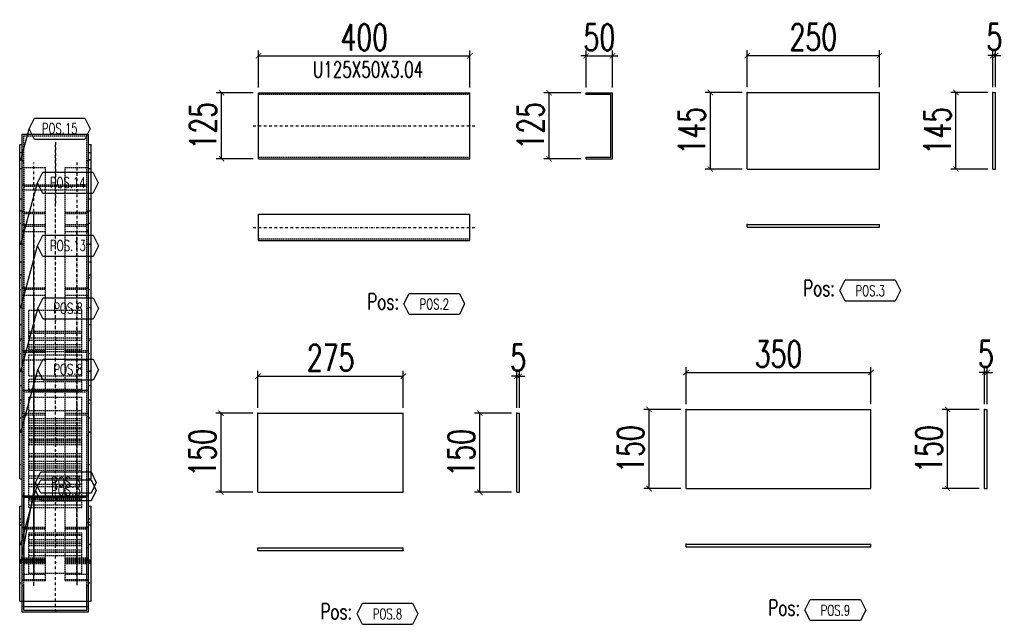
# Model space of a CAD drawing. Header units: feet. Extents: x -13577 to 173285, y -65833 to 34873.
# Tile 93 of 127: x 80687 to 82551, y -55123 to -53978. Entities that reach past the tile are written whole.
import ezdxf
from ezdxf.enums import TextEntityAlignment as Align

# ---------------------------------------------------------------- set-up
doc = ezdxf.new("R2010")
doc.units = ezdxf.units.FT
doc.header["$LTSCALE"] = 10
doc.header["$MEASUREMENT"] = 0
doc.linetypes.add('DASHDOT', pattern=[1, 0.5, -0.25, 0, -0.25])
doc.linetypes.add('HIDDEN', pattern=[0.375, 0.25, -0.125])
doc.layers.get('0').update_dxf_attribs({"linetype": 'CONTINUOUS'})
doc.layers.get('Defpoints').update_dxf_attribs({"linetype": 'CONTINUOUS'})
for name, color, linetype in [('A', 2, 'DASHDOT'), ('FORIR', 4, 'CONTINUOUS'), ('G', 3, 'CONTINUOUS'), ('POS_BOX', 6, 'CONTINUOUS'), ('POS_DES', 2, 'CONTINUOUS'), ('POS_MAT', 2, 'CONTINUOUS'), ('POS_NOT', 2, 'CONTINUOUS'), ('TR', 6, 'HIDDEN'), ('TXT1', 7, 'CONTINUOUS')]:
    doc.layers.add(name, color=color, linetype=linetype)
doc.styles.add('1', font='romans.shx', dxfattribs={"width": 0.7, "height": 50})
doc.styles.add('POS', font='ROMANS', dxfattribs={"width": 0.7})
doc.dimstyles.get("Standard").update_dxf_attribs({"dimtxt": 50, "dimasz": 1, "dimexe": 1, "dimexo": 1, "dimgap": 1, "dimtad": 1, "dimdec": 0, "dimdsep": 46, "dimtxsty": '1', "dimblk": 'ARCHTICK', "dimcen": 3, "dimclrd": 1, "dimclre": 1, "dimclrt": 3, "dimadec": 0, "dimazin": 0, "dimtfac": 1, "dimtdec": 0, "dimtix": 1, "dimtmove": 0, "dimatfit": 3, "dimfxl": 0, "dimtolj": 1, "dimarcsym": 0})

# ---------------------------------------------------------------- blocks, each defined once
blk = doc.blocks.new('P8_LAM')
blk.add_line((5.75, -3.08), (5.75, -3.08))
at = {"layer": 'POS_BOX'}
blk.add_lwpolyline([(11.5, 0), (10.5, -2), (1, -2), (0, 0), (1, 2), (10.5, 2)], close=True, dxfattribs=at)
at = {"style": 'POS', "width": 0.7}
blk.add_attdef('POS_PEZ', text='', height=2, dxfattribs=at).set_placement((5.75, -0.95), align=Align.CENTER)
at = {"style": 'POS', "width": 0.7, "flags": 1}
for tag, p in [('QTA_PEZ', (1, -3.69)), ('MAR_PEZ', (1, -3.15)), ('SUN_LIS', (1, -4.84)), ('PUN_LIS', (1, -4.3)), ('MCL_PEZ', (1, -5.41)), ('COD_PEZ', (1, -5.95)), ('DIM_PRO', (1, -6.59))]:
    blk.add_attdef(tag, p, '', height=0.35, dxfattribs=at)
at = {"layer": 'POS_DES', "style": 'POS', "width": 0.7, "flags": 1}
for tag, p in [('SPE_PRO', (3.38, -4.66)), ('LUN_PRO', (3.37, -5.17)), ('LAR_PRO', (3.4, -4.12))]:
    blk.add_attdef(tag, p, '', height=0.35, dxfattribs=at)
at = {"layer": 'POS_MAT', "style": 'POS', "width": 0.7, "flags": 1}
blk.add_attdef('MAT_PRO', text='', height=0.35, dxfattribs=at).set_placement((4.3, -3.18), align=Align.CENTER)
at = {"layer": 'POS_NOT', "style": 'POS', "width": 0.7, "flags": 1}
blk.add_attdef('NOT_PEZ', (3.41, -3.62), '', height=0.35, dxfattribs=at)
blk = doc.blocks.new('_ArchTick')
at = {"color": 0, "linetype": 'ByBlock', "const_width": 0.15}
blk.add_lwpolyline([(-0.5, -0.5), (0.5, 0.5)], dxfattribs=at)
blk = doc.blocks.new('3D_INFOPOS')
blk.add_point((0, 0))
at = {"layer": 'FORIR', "flags": 1}
for tag, p in [('POS_PEZ', (7.6, -4.3)), ('MAT_PRO', (7.6, -11.9))]:
    blk.add_attdef(tag, p, '', height=5.26, dxfattribs=at)
blk = doc.blocks.new('3D_INFOM')
blk.add_point((0, 0))
at = {"layer": 'FORIR', "flags": 1}
for tag, p in [('MARK', (7.55, -4.31)), ('NUM_DIS', (7.55, -11.68)), ('NOT_PEZ', (45.73, -11.68)), ('QTA_PEZ', (7.55, -18.55)), ('TIP_PEZ', (45.73, -18.55)), ('TRA_PEZ', (7.55, -26.33)), ('COS_PEZ', (45.73, -26.33)), ('DES_PEZ', (7.55, -33.75))]:
    blk.add_attdef(tag, p, '', height=5, dxfattribs=at)
blk = doc.blocks.new('*D1055')
at = {"layer": 'Defpoints', "color": 0}
for p in [(81539.2, -54046.2), (81139.2, -54116.2), (81539.2, -54116.2)]:
    blk.add_point(p, dxfattribs=at)
at = {"layer": 'TXT1', "color": 1, "lineweight": -2, "transparency": 16777216}
for p, q in [((81139.2, -54106.2), (81139.2, -54036.2)), ((81139.2, -54046.2), (81539.2, -54046.2)), ((81539.2, -54106.2), (81539.2, -54036.2))]:
    blk.add_line(p, q, dxfattribs=at)
at = {"layer": 'TXT1', "color": 1, "lineweight": -2, "transparency": 16777216, "xscale": 10, "yscale": 10, "zscale": 10, "rotation": 180}
blk.add_blockref('_ArchTick', (81139.2, -54046.2), dxfattribs=at)
at = {"layer": 'TXT1', "color": 1, "lineweight": -2, "transparency": 16777216, "xscale": 10, "yscale": 10, "zscale": 10}
blk.add_blockref('_ArchTick', (81539.2, -54046.2), dxfattribs=at)
at = {"layer": 'TXT1', "color": 3, "transparency": 16777216, "insert": (81339.2, -54011.2), "char_height": 50, "attachment_point": 5, "style": '1'}
blk.add_mtext('\\A1;400', dxfattribs=at)
blk = doc.blocks.new('*D1056')
at = {"layer": 'Defpoints', "color": 0}
for p in [(81069.2, -54116.2), (81139.2, -54116.2), (81139.2, -54241.2)]:
    blk.add_point(p, dxfattribs=at)
at = {"layer": 'TXT1', "color": 1, "lineweight": -2, "transparency": 16777216}
for p, q in [((81129.2, -54116.2), (81059.2, -54116.2)), ((81069.2, -54241.2), (81069.2, -54116.2)), ((81129.2, -54241.2), (81059.2, -54241.2))]:
    blk.add_line(p, q, dxfattribs=at)
at = {"layer": 'TXT1', "color": 1, "lineweight": -2, "transparency": 16777216, "xscale": 10, "yscale": 10, "zscale": 10}
for p, rotation in [((81069.2, -54116.2), 90), ((81069.2, -54241.2), 270)]:
    blk.add_blockref('_ArchTick', p, dxfattribs=dict(at, rotation=rotation))
at = {"layer": 'TXT1', "color": 3, "transparency": 16777216, "insert": (81034.2, -54178.7), "char_height": 50, "attachment_point": 5, "rotation": 90, "style": '1'}
blk.add_mtext('\\A1;125', dxfattribs=at)
blk = doc.blocks.new('*D1057')
at = {"layer": 'Defpoints', "color": 0}
for p in [(81809.2, -54046.2), (81759.2, -54116.2), (81809.2, -54116.2)]:
    blk.add_point(p, dxfattribs=at)
at = {"layer": 'TXT1', "color": 1, "lineweight": -2, "transparency": 16777216}
for p, q in [((81759.2, -54046.2), (81749.2, -54046.2)), ((81759.2, -54106.2), (81759.2, -54036.2)), ((81759.2, -54046.2), (81809.2, -54046.2)), ((81809.2, -54106.2), (81809.2, -54036.2)), ((81809.2, -54046.2), (81819.2, -54046.2))]:
    blk.add_line(p, q, dxfattribs=at)
at = {"layer": 'TXT1', "color": 1, "lineweight": -2, "transparency": 16777216, "xscale": 10, "yscale": 10, "zscale": 10}
blk.add_blockref('_ArchTick', (81759.2, -54046.2), dxfattribs=at)
at = {"layer": 'TXT1', "color": 1, "lineweight": -2, "transparency": 16777216, "xscale": 10, "yscale": 10, "zscale": 10, "rotation": 180}
blk.add_blockref('_ArchTick', (81809.2, -54046.2), dxfattribs=at)
at = {"layer": 'TXT1', "color": 3, "transparency": 16777216, "insert": (81784.2, -54011.2), "char_height": 50, "attachment_point": 5, "style": '1'}
blk.add_mtext('\\A1;50', dxfattribs=at)
blk = doc.blocks.new('*D1058')
at = {"layer": 'Defpoints', "color": 0}
for p in [(81689.2, -54116.2), (81759.2, -54116.2), (81759.2, -54241.2)]:
    blk.add_point(p, dxfattribs=at)
at = {"layer": 'TXT1', "color": 1, "lineweight": -2, "transparency": 16777216}
for p, q in [((81749.2, -54116.2), (81679.2, -54116.2)), ((81689.2, -54241.2), (81689.2, -54116.2)), ((81749.2, -54241.2), (81679.2, -54241.2))]:
    blk.add_line(p, q, dxfattribs=at)
at = {"layer": 'TXT1', "color": 1, "lineweight": -2, "transparency": 16777216, "xscale": 10, "yscale": 10, "zscale": 10}
for p, rotation in [((81689.2, -54116.2), 90), ((81689.2, -54241.2), 270)]:
    blk.add_blockref('_ArchTick', p, dxfattribs=dict(at, rotation=rotation))
at = {"layer": 'TXT1', "color": 3, "transparency": 16777216, "insert": (81654.2, -54178.7), "char_height": 50, "attachment_point": 5, "rotation": 90, "style": '1'}
blk.add_mtext('\\A1;125', dxfattribs=at)
blk = doc.blocks.new('POSITION_PRO')
at = {"layer": 'POS_BOX'}
blk.add_lwpolyline([(10.5, -2), (9.5, -4), (0, -4), (-1, -2), (0, 0), (9.5, 0)], close=True, dxfattribs=at)
at = {"insert": (-7.93, -0.05), "char_height": 3, "width": 11.9956, "attachment_point": 1, "style": 'POS'}
blk.add_mtext('Pos:', dxfattribs=at)
at = {"style": 'POS', "width": 0.7}
blk.add_attdef('POS_PEZ', text='', height=2, dxfattribs=at).set_placement((4.76, -3.05), align=Align.CENTER)
at = {"layer": 'POS_DES', "style": 'POS', "width": 0.7, "flags": 1}
for tag, p in [('SPE_PRO', (-7.8, -5.07)), ('LUN_PRO', (-7.82, -5.58)), ('LAR_PRO', (-7.79, -4.53))]:
    blk.add_attdef(tag, p, '', height=0.35, dxfattribs=at)
at = {"layer": 'POS_MAT', "style": 'POS', "width": 0.7, "flags": 1}
for tag, p in [('MAT_PRO', (-6.89, -4.03)), ('PUN_NET2', (-6.94, -7.74)), ('NOM_PRO', (-6.94, -6.11)), ('PUN_NET', (-6.94, -7.16)), ('PUN_LIS', (-6.94, -6.63)), ('MAR_CMP', (-6.89, -8.22)), ('NOT_PEZ', (-6.89, -9.21)), ('QTA_PEZ', (-6.89, -8.75))]:
    blk.add_attdef(tag, text='', height=0.35, dxfattribs=at).set_placement(p, align=Align.CENTER)
blk = doc.blocks.new('*D1059')
at = {"layer": 'Defpoints', "color": 0}
for p in [(82314.3, -54045.7), (82064.3, -54115.7), (82314.3, -54115.7)]:
    blk.add_point(p, dxfattribs=at)
at = {"layer": 'TXT1', "color": 1, "lineweight": -2, "transparency": 16777216}
for p, q in [((82064.3, -54105.7), (82064.3, -54035.7)), ((82064.3, -54045.7), (82314.3, -54045.7)), ((82314.3, -54105.7), (82314.3, -54035.7))]:
    blk.add_line(p, q, dxfattribs=at)
at = {"layer": 'TXT1', "color": 1, "lineweight": -2, "transparency": 16777216, "xscale": 10, "yscale": 10, "zscale": 10, "rotation": 180}
blk.add_blockref('_ArchTick', (82064.3, -54045.7), dxfattribs=at)
at = {"layer": 'TXT1', "color": 1, "lineweight": -2, "transparency": 16777216, "xscale": 10, "yscale": 10, "zscale": 10}
blk.add_blockref('_ArchTick', (82314.3, -54045.7), dxfattribs=at)
at = {"layer": 'TXT1', "color": 3, "transparency": 16777216, "insert": (82189.3, -54010.7), "char_height": 50, "attachment_point": 5, "style": '1'}
blk.add_mtext('\\A1;250', dxfattribs=at)
blk = doc.blocks.new('*D1060')
at = {"layer": 'Defpoints', "color": 0}
for p in [(81994.3, -54115.7), (82064.3, -54115.7), (82064.3, -54260.7)]:
    blk.add_point(p, dxfattribs=at)
at = {"layer": 'TXT1', "color": 1, "lineweight": -2, "transparency": 16777216}
for p, q in [((82054.3, -54115.7), (81984.3, -54115.7)), ((81994.3, -54260.7), (81994.3, -54115.7)), ((82054.3, -54260.7), (81984.3, -54260.7))]:
    blk.add_line(p, q, dxfattribs=at)
at = {"layer": 'TXT1', "color": 1, "lineweight": -2, "transparency": 16777216, "xscale": 10, "yscale": 10, "zscale": 10}
for p, rotation in [((81994.3, -54115.7), 90), ((81994.3, -54260.7), 270)]:
    blk.add_blockref('_ArchTick', p, dxfattribs=dict(at, rotation=rotation))
at = {"layer": 'TXT1', "color": 3, "transparency": 16777216, "insert": (81959.3, -54188.2), "char_height": 50, "attachment_point": 5, "rotation": 90, "style": '1'}
blk.add_mtext('\\A1;145', dxfattribs=at)
blk = doc.blocks.new('*D1061')
at = {"layer": 'Defpoints', "color": 0}
for p in [(82534.3, -54045.7), (82529.3, -54115.7), (82534.3, -54115.7)]:
    blk.add_point(p, dxfattribs=at)
at = {"layer": 'TXT1', "color": 1, "lineweight": -2, "transparency": 16777216}
for p, q in [((82529.3, -54045.7), (82519.3, -54045.7)), ((82529.3, -54105.7), (82529.3, -54035.7)), ((82529.3, -54045.7), (82534.3, -54045.7)), ((82534.3, -54105.7), (82534.3, -54035.7)), ((82534.3, -54045.7), (82544.3, -54045.7))]:
    blk.add_line(p, q, dxfattribs=at)
at = {"layer": 'TXT1', "color": 1, "lineweight": -2, "transparency": 16777216, "xscale": 10, "yscale": 10, "zscale": 10}
blk.add_blockref('_ArchTick', (82529.3, -54045.7), dxfattribs=at)
at = {"layer": 'TXT1', "color": 1, "lineweight": -2, "transparency": 16777216, "xscale": 10, "yscale": 10, "zscale": 10, "rotation": 180}
blk.add_blockref('_ArchTick', (82534.3, -54045.7), dxfattribs=at)
at = {"layer": 'TXT1', "color": 3, "transparency": 16777216, "insert": (82531.8, -54010.7), "char_height": 50, "attachment_point": 5, "style": '1'}
blk.add_mtext('\\A1;5', dxfattribs=at)
blk = doc.blocks.new('*D1062')
at = {"layer": 'Defpoints', "color": 0}
for p in [(82459.3, -54115.7), (82529.3, -54115.7), (82529.3, -54260.7)]:
    blk.add_point(p, dxfattribs=at)
at = {"layer": 'TXT1', "color": 1, "lineweight": -2, "transparency": 16777216}
for p, q in [((82519.3, -54115.7), (82449.3, -54115.7)), ((82459.3, -54260.7), (82459.3, -54115.7)), ((82519.3, -54260.7), (82449.3, -54260.7))]:
    blk.add_line(p, q, dxfattribs=at)
at = {"layer": 'TXT1', "color": 1, "lineweight": -2, "transparency": 16777216, "xscale": 10, "yscale": 10, "zscale": 10}
for p, rotation in [((82459.3, -54115.7), 90), ((82459.3, -54260.7), 270)]:
    blk.add_blockref('_ArchTick', p, dxfattribs=dict(at, rotation=rotation))
at = {"layer": 'TXT1', "color": 3, "transparency": 16777216, "insert": (82424.3, -54188.2), "char_height": 50, "attachment_point": 5, "rotation": 90, "style": '1'}
blk.add_mtext('\\A1;145', dxfattribs=at)
blk = doc.blocks.new('POSITION_LAM')
at = {"layer": 'POS_BOX'}
blk.add_lwpolyline([(10.5, -2), (9.5, -4), (0, -4), (-1, -2), (0, 0), (9.5, 0)], close=True, dxfattribs=at)
at = {"insert": (-7.93, -0.05), "char_height": 3, "width": 11.9956, "attachment_point": 1, "style": 'POS'}
blk.add_mtext('Pos:', dxfattribs=at)
at = {"style": 'POS', "width": 0.7}
blk.add_attdef('POS_PEZ', text='', height=2, dxfattribs=at).set_placement((4.76, -3.05), align=Align.CENTER)
at = {"layer": 'POS_DES', "style": 'POS', "width": 0.7, "flags": 1}
for tag, p in [('SPE_PRO', (-7.8, -5.07)), ('LUN_PRO', (-7.82, -5.58)), ('LAR_PRO', (-7.79, -4.53))]:
    blk.add_attdef(tag, p, '', height=0.35, dxfattribs=at)
at = {"layer": 'POS_MAT', "style": 'POS', "width": 0.7, "flags": 1}
for tag, p in [('MAT_PRO', (-6.89, -4.03)), ('PUN_NET2', (-6.94, -7.74)), ('NOM_PRO', (-6.94, -6.11)), ('PUN_NET', (-6.94, -7.16)), ('PUN_LIS', (-6.94, -6.63)), ('MAR_CMP', (-6.89, -8.22)), ('NOT_PEZ', (-6.89, -9.21)), ('QTA_PEZ', (-6.89, -8.75))]:
    blk.add_attdef(tag, text='', height=0.35, dxfattribs=at).set_placement(p, align=Align.CENTER)
blk = doc.blocks.new('*D1079')
at = {"layer": 'Defpoints', "color": 0}
for p in [(81413.1, -54653), (81138.1, -54723), (81413.1, -54723)]:
    blk.add_point(p, dxfattribs=at)
at = {"layer": 'TXT1', "color": 1, "lineweight": -2, "transparency": 16777216}
for p, q in [((81138.1, -54713), (81138.1, -54643)), ((81413.1, -54713), (81413.1, -54643)), ((81138.1, -54653), (81413.1, -54653))]:
    blk.add_line(p, q, dxfattribs=at)
at = {"layer": 'TXT1', "color": 1, "lineweight": -2, "transparency": 16777216, "xscale": 10, "yscale": 10, "zscale": 10, "rotation": 180}
blk.add_blockref('_ArchTick', (81138.1, -54653), dxfattribs=at)
at = {"layer": 'TXT1', "color": 1, "lineweight": -2, "transparency": 16777216, "xscale": 10, "yscale": 10, "zscale": 10}
blk.add_blockref('_ArchTick', (81413.1, -54653), dxfattribs=at)
at = {"layer": 'TXT1', "color": 3, "transparency": 16777216, "insert": (81275.6, -54618), "char_height": 50, "attachment_point": 5, "style": '1'}
blk.add_mtext('\\A1;275', dxfattribs=at)
blk = doc.blocks.new('*D1080')
at = {"layer": 'Defpoints', "color": 0}
for p in [(81068.1, -54723), (81138.1, -54723), (81138.1, -54873)]:
    blk.add_point(p, dxfattribs=at)
at = {"layer": 'TXT1', "color": 1, "lineweight": -2, "transparency": 16777216}
for p, q in [((81128.1, -54723), (81058.1, -54723)), ((81068.1, -54873), (81068.1, -54723)), ((81128.1, -54873), (81058.1, -54873))]:
    blk.add_line(p, q, dxfattribs=at)
at = {"layer": 'TXT1', "color": 1, "lineweight": -2, "transparency": 16777216, "xscale": 10, "yscale": 10, "zscale": 10}
for p, rotation in [((81068.1, -54723), 90), ((81068.1, -54873), 270)]:
    blk.add_blockref('_ArchTick', p, dxfattribs=dict(at, rotation=rotation))
at = {"layer": 'TXT1', "color": 3, "transparency": 16777216, "insert": (81033.1, -54798), "char_height": 50, "attachment_point": 5, "rotation": 90, "style": '1'}
blk.add_mtext('\\A1;150', dxfattribs=at)
blk = doc.blocks.new('*D1081')
at = {"layer": 'Defpoints', "color": 0}
for p in [(81633.1, -54653), (81628.1, -54723), (81633.1, -54723)]:
    blk.add_point(p, dxfattribs=at)
at = {"layer": 'TXT1', "color": 1, "lineweight": -2, "transparency": 16777216}
for p, q in [((81628.1, -54713), (81628.1, -54643)), ((81633.1, -54713), (81633.1, -54643)), ((81628.1, -54653), (81618.1, -54653)), ((81628.1, -54653), (81633.1, -54653)), ((81633.1, -54653), (81643.1, -54653))]:
    blk.add_line(p, q, dxfattribs=at)
at = {"layer": 'TXT1', "color": 1, "lineweight": -2, "transparency": 16777216, "xscale": 10, "yscale": 10, "zscale": 10}
blk.add_blockref('_ArchTick', (81628.1, -54653), dxfattribs=at)
at = {"layer": 'TXT1', "color": 1, "lineweight": -2, "transparency": 16777216, "xscale": 10, "yscale": 10, "zscale": 10, "rotation": 180}
blk.add_blockref('_ArchTick', (81633.1, -54653), dxfattribs=at)
at = {"layer": 'TXT1', "color": 3, "transparency": 16777216, "insert": (81630.6, -54618), "char_height": 50, "attachment_point": 5, "style": '1'}
blk.add_mtext('\\A1;5', dxfattribs=at)
blk = doc.blocks.new('*D1082')
at = {"layer": 'Defpoints', "color": 0}
for p in [(81558.1, -54723), (81628.1, -54723), (81628.1, -54873)]:
    blk.add_point(p, dxfattribs=at)
at = {"layer": 'TXT1', "color": 1, "lineweight": -2, "transparency": 16777216}
for p, q in [((81618.1, -54723), (81548.1, -54723)), ((81558.1, -54873), (81558.1, -54723)), ((81618.1, -54873), (81548.1, -54873))]:
    blk.add_line(p, q, dxfattribs=at)
at = {"layer": 'TXT1', "color": 1, "lineweight": -2, "transparency": 16777216, "xscale": 10, "yscale": 10, "zscale": 10}
for p, rotation in [((81558.1, -54723), 90), ((81558.1, -54873), 270)]:
    blk.add_blockref('_ArchTick', p, dxfattribs=dict(at, rotation=rotation))
at = {"layer": 'TXT1', "color": 3, "transparency": 16777216, "insert": (81523.1, -54798), "char_height": 50, "attachment_point": 5, "rotation": 90, "style": '1'}
blk.add_mtext('\\A1;150', dxfattribs=at)
blk = doc.blocks.new('*D1083')
at = {"layer": 'Defpoints', "color": 0}
for p in [(82298.4, -54646), (81948.4, -54716), (82298.4, -54716)]:
    blk.add_point(p, dxfattribs=at)
at = {"layer": 'TXT1', "color": 1, "lineweight": -2, "transparency": 16777216}
for p, q in [((81948.4, -54706), (81948.4, -54636)), ((82298.4, -54706), (82298.4, -54636)), ((81948.4, -54646), (82298.4, -54646))]:
    blk.add_line(p, q, dxfattribs=at)
at = {"layer": 'TXT1', "color": 1, "lineweight": -2, "transparency": 16777216, "xscale": 10, "yscale": 10, "zscale": 10, "rotation": 180}
blk.add_blockref('_ArchTick', (81948.4, -54646), dxfattribs=at)
at = {"layer": 'TXT1', "color": 1, "lineweight": -2, "transparency": 16777216, "xscale": 10, "yscale": 10, "zscale": 10}
blk.add_blockref('_ArchTick', (82298.4, -54646), dxfattribs=at)
at = {"layer": 'TXT1', "color": 3, "transparency": 16777216, "insert": (82123.4, -54611), "char_height": 50, "attachment_point": 5, "style": '1'}
blk.add_mtext('\\A1;350', dxfattribs=at)
blk = doc.blocks.new('*D1084')
at = {"layer": 'Defpoints', "color": 0}
for p in [(81878.4, -54716), (81948.4, -54716), (81948.4, -54866)]:
    blk.add_point(p, dxfattribs=at)
at = {"layer": 'TXT1', "color": 1, "lineweight": -2, "transparency": 16777216}
for p, q in [((81938.4, -54716), (81868.4, -54716)), ((81878.4, -54866), (81878.4, -54716)), ((81938.4, -54866), (81868.4, -54866))]:
    blk.add_line(p, q, dxfattribs=at)
at = {"layer": 'TXT1', "color": 1, "lineweight": -2, "transparency": 16777216, "xscale": 10, "yscale": 10, "zscale": 10}
for p, rotation in [((81878.4, -54716), 90), ((81878.4, -54866), 270)]:
    blk.add_blockref('_ArchTick', p, dxfattribs=dict(at, rotation=rotation))
at = {"layer": 'TXT1', "color": 3, "transparency": 16777216, "insert": (81843.4, -54791), "char_height": 50, "attachment_point": 5, "rotation": 90, "style": '1'}
blk.add_mtext('\\A1;150', dxfattribs=at)
blk = doc.blocks.new('*D1085')
at = {"layer": 'Defpoints', "color": 0}
for p in [(82518.4, -54646), (82513.4, -54716), (82518.4, -54716)]:
    blk.add_point(p, dxfattribs=at)
at = {"layer": 'TXT1', "color": 1, "lineweight": -2, "transparency": 16777216}
for p, q in [((82513.4, -54706), (82513.4, -54636)), ((82518.4, -54706), (82518.4, -54636)), ((82513.4, -54646), (82503.4, -54646)), ((82513.4, -54646), (82518.4, -54646)), ((82518.4, -54646), (82528.4, -54646))]:
    blk.add_line(p, q, dxfattribs=at)
at = {"layer": 'TXT1', "color": 1, "lineweight": -2, "transparency": 16777216, "xscale": 10, "yscale": 10, "zscale": 10}
blk.add_blockref('_ArchTick', (82513.4, -54646), dxfattribs=at)
at = {"layer": 'TXT1', "color": 1, "lineweight": -2, "transparency": 16777216, "xscale": 10, "yscale": 10, "zscale": 10, "rotation": 180}
blk.add_blockref('_ArchTick', (82518.4, -54646), dxfattribs=at)
at = {"layer": 'TXT1', "color": 3, "transparency": 16777216, "insert": (82515.9, -54611), "char_height": 50, "attachment_point": 5, "style": '1'}
blk.add_mtext('\\A1;5', dxfattribs=at)
blk = doc.blocks.new('*D1086')
at = {"layer": 'Defpoints', "color": 0}
for p in [(82443.4, -54716), (82513.4, -54716), (82513.4, -54866)]:
    blk.add_point(p, dxfattribs=at)
at = {"layer": 'TXT1', "color": 1, "lineweight": -2, "transparency": 16777216}
for p, q in [((82503.4, -54716), (82433.4, -54716)), ((82443.4, -54866), (82443.4, -54716)), ((82503.4, -54866), (82433.4, -54866))]:
    blk.add_line(p, q, dxfattribs=at)
at = {"layer": 'TXT1', "color": 1, "lineweight": -2, "transparency": 16777216, "xscale": 10, "yscale": 10, "zscale": 10}
for p, rotation in [((82443.4, -54716), 90), ((82443.4, -54866), 270)]:
    blk.add_blockref('_ArchTick', p, dxfattribs=dict(at, rotation=rotation))
at = {"layer": 'TXT1', "color": 3, "transparency": 16777216, "insert": (82408.4, -54791), "char_height": 50, "attachment_point": 5, "rotation": 90, "style": '1'}
blk.add_mtext('\\A1;150', dxfattribs=at)

msp = doc.modelspace()

# ---------------------------------------------------------------- linework, layer by layer
at = {"layer": 'A'}
for p, q in [((81129.2, -54178.7), (81549.2, -54178.7)), ((80754.5, -54714.3), (80754.5, -54209.7)), ((80754.5, -54209.7), (80754.5, -54325.2)), ((80714, -55038.1), (80714, -54248.1)), ((80795, -54248.1), (80795, -55038.1)), ((80754.5, -55099.4), (80754.5, -54290.3)), ((80714, -55032.1), (80714, -54349.3)), ((80795, -54349.3), (80795, -55032.1)), ((80714, -55048.3), (80714, -54369.3)), ((80714, -54374.5), (80714, -55030.4)), ((80795, -54369.3), (80795, -55048.3)), ((80795, -55030.4), (80795, -54374.5)), ((81129.2, -54371.2), (81549.2, -54371.2)), ((80714, -55048.9), (80714, -54489.9)), ((80714, -54494.8), (80714, -55029.8)), ((80795, -54489.9), (80795, -55048.9)), ((80795, -55029.8), (80795, -54494.8)), ((80714, -55048), (80714, -54612)), ((80714, -54614.8), (80714, -55029)), ((80795, -54612), (80795, -55048)), ((80795, -55029), (80795, -54614.8)), ((80754.5, -55089.4), (80754.5, -54669.4)), ((80754.5, -55089.4), (80754.5, -54669.4)), ((80714, -54733.9), (80714, -55028.1)), ((80795, -55028.1), (80795, -54733.9)), ((80714, -55049.9), (80714, -54928.9)), ((80795, -54928.9), (80795, -55049.9)), ((80714, -54948.4), (80714, -55030.4)), ((80714, -54948.4), (80714, -55030.4)), ((80795, -55030.4), (80795, -54948.4)), ((80795, -55030.4), (80795, -54948.4))]:
    msp.add_line(p, q, dxfattribs=at)
for p in [(81139.2, -54119.2), (81759.2, -54119.2), (82064.3, -54115.7), (82529.3, -54115.7), (82064.3, -54365.7), (81139.2, -54393.1), (81948.4, -54716), (82513.4, -54716), (81138.1, -54723), (81628.1, -54723), (80704.5, -54782.7), (81948.4, -54971), (81413.1, -54983)]:
    msp.add_point(p, dxfattribs=at)
at = {"layer": 'G'}
for p, q in [((81139.2, -54116.2), (81539.2, -54116.2)), ((81139.2, -54241.2), (81139.2, -54116.2)), ((81539.2, -54241.2), (81539.2, -54116.2)), ((81759.2, -54116.2), (81809.2, -54116.2)), ((81759.2, -54119.2), (81759.2, -54116.2)), ((81759.2, -54119.2), (81806.2, -54119.2)), ((81806.2, -54238.1), (81806.2, -54119.2)), ((81809.2, -54241.2), (81809.2, -54116.2)), ((82064.3, -54115.7), (82314.3, -54115.7)), ((82064.3, -54260.7), (82064.3, -54115.7)), ((82314.3, -54260.7), (82314.3, -54115.7)), ((82529.3, -54115.7), (82534.3, -54115.7)), ((82529.3, -54260.7), (82529.3, -54115.7)), ((82534.3, -54260.7), (82534.3, -54115.7)), ((80692, -55099.4), (80692, -54194.9)), ((80692, -54194.9), (80817, -54194.9)), ((80817, -55099.4), (80817, -54194.9)), ((80687, -54847.3), (80687, -54214.5)), ((80687, -54214.5), (80692, -54214.5)), ((80817, -54214.5), (80822, -54214.5)), ((80822, -54847.3), (80822, -54214.5)), ((80687, -54229.7), (80692, -54229.7)), ((80817, -54229.7), (80822, -54229.7)), ((81139.2, -54241.2), (81539.2, -54241.2)), ((81759.2, -54238.1), (81806.2, -54238.1)), ((81759.2, -54241.2), (81759.2, -54238.1)), ((81759.2, -54241.2), (81809.2, -54241.2)), ((80687, -54259.5), (80692, -54259.5)), ((80817, -54259.5), (80822, -54259.5)), ((82064.3, -54260.7), (82314.3, -54260.7)), ((82529.3, -54260.7), (82534.3, -54260.7)), ((80687, -54316.9), (80692, -54316.9)), ((80817, -54316.9), (80822, -54316.9)), ((80687, -54339.8), (80692, -54339.8)), ((80817, -54339.8), (80822, -54339.8)), ((81139.2, -54346.2), (81539.2, -54346.2)), ((81139.2, -54396.2), (81139.2, -54346.2)), ((81539.2, -54396.2), (81539.2, -54346.2)), ((82064.3, -54365.7), (82314.3, -54365.7)), ((82064.3, -54370.7), (82064.3, -54365.7)), ((82064.3, -54370.7), (82314.3, -54370.7)), ((82314.3, -54370.7), (82314.3, -54365.7)), ((81139.2, -54396.2), (81539.2, -54396.2)), ((80687, -54436.2), (80692, -54436.2)), ((80817, -54436.2), (80822, -54436.2)), ((80687, -54461), (80692, -54461)), ((80817, -54461), (80822, -54461)), ((80687, -54554.9), (80692, -54554.9)), ((80817, -54554.9), (80822, -54554.9)), ((80687, -54582.3), (80692, -54582.3)), ((80817, -54582.3), (80822, -54582.3)), ((80687, -54670.7), (80692, -54670.7)), ((80692, -54679.4), (80817, -54679.4)), ((80817, -54670.7), (80822, -54670.7)), ((80687, -54698.1), (80692, -54698.1)), ((80817, -54698.1), (80822, -54698.1)), ((81948.4, -54716), (82298.4, -54716)), ((81948.4, -54866), (81948.4, -54716)), ((82298.4, -54866), (82298.4, -54716)), ((82513.4, -54716), (82518.4, -54716)), ((82513.4, -54866), (82513.4, -54716)), ((82518.4, -54866), (82518.4, -54716)), ((81138.1, -54723), (81413.1, -54723)), ((81138.1, -54873), (81138.1, -54723)), ((81413.1, -54873), (81413.1, -54723)), ((81628.1, -54723), (81633.1, -54723)), ((81628.1, -54873), (81628.1, -54723)), ((81633.1, -54873), (81633.1, -54723)), ((80687, -54847.3), (80692, -54847.3)), ((80817, -54847.3), (80822, -54847.3)), ((81948.4, -54866), (82298.4, -54866)), ((82513.4, -54866), (82518.4, -54866)), ((80692, -54879.4), (80817, -54879.4)), ((80695.1, -54882.4), (80814, -54882.4)), ((80695.1, -54929.4), (80695.1, -54882.4)), ((80814, -54929.4), (80814, -54882.4)), ((81138.1, -54873), (81413.1, -54873)), ((81628.1, -54873), (81633.1, -54873)), ((80687, -54899.4), (80692, -54899.4)), ((80687, -55079.4), (80687, -54899.4)), ((80817, -54899.4), (80822, -54899.4)), ((80822, -55079.4), (80822, -54899.4)), ((80687, -54934.4), (80692, -54934.4)), ((80692, -54929.4), (80695.1, -54929.4)), ((80814, -54929.4), (80817, -54929.4)), ((80817, -54934.4), (80822, -54934.4)), ((81138.1, -54978), (81413.1, -54978)), ((81138.1, -54983), (81138.1, -54978)), ((81413.1, -54983), (81413.1, -54978)), ((81948.4, -54971), (82298.4, -54971)), ((81948.4, -54976), (81948.4, -54971)), ((81948.4, -54976), (82298.4, -54976)), ((82298.4, -54976), (82298.4, -54971)), ((81138.1, -54983), (81413.1, -54983)), ((80692, -55049.4), (80695.1, -55049.4)), ((80695.1, -55096.4), (80695.1, -55049.4)), ((80814, -55049.4), (80817, -55049.4)), ((80814, -55096.4), (80814, -55049.4)), ((80687, -55079.4), (80822, -55079.4)), ((80695.1, -55089.4), (80814, -55089.4)), ((80692, -55099.4), (80817, -55099.4)), ((80695.1, -55096.4), (80814, -55096.4))]:
    msp.add_line(p, q, dxfattribs=at)
for p in [(81139.2, -54119.2), (81759.2, -54119.2), (82064.3, -54115.7), (82529.3, -54115.7), (82064.3, -54365.7), (81139.2, -54393.1), (81948.4, -54716), (82513.4, -54716), (81138.1, -54723), (81628.1, -54723), (80704.5, -54782.7), (81948.4, -54971), (81413.1, -54983)]:
    msp.add_point(p, dxfattribs=at)
at = {"layer": 'TR'}
for p, q in [((81139.2, -54119.2), (81539.2, -54119.2)), ((80817, -54194.9), (80817, -54194.9)), ((80695.1, -54882.4), (80695.1, -54197.9)), ((80695.1, -54197.9), (80814, -54197.9)), ((80814, -54882.4), (80814, -54197.9)), ((80692, -54229.7), (80692, -54229.7)), ((80822, -54229.7), (80822, -54229.7)), ((80692, -54244.6), (80695.1, -54244.6)), ((80814, -54244.6), (80817, -54244.6)), ((81139.2, -54238.1), (81539.2, -54238.1)), ((80692, -54258.1), (80736, -54258.1)), ((80692, -54259.5), (80692, -54259.5)), ((80695.2, -55039.9), (80695.2, -54258.1)), ((80736, -55039.9), (80736, -54258.1)), ((80773, -54258.1), (80817, -54258.1)), ((80773, -55039.9), (80773, -54258.1)), ((80813.8, -55039.9), (80813.8, -54258.1)), ((80822, -54259.5), (80822, -54259.5)), ((80692, -54290.4), (80817, -54290.4)), ((80692, -54300.3), (80817, -54300.3)), ((80695.1, -54293.4), (80814, -54293.4)), ((80692, -54340.1), (80695.1, -54340.1)), ((80692, -54342.4), (80736, -54342.4)), ((80695.2, -54344.8), (80736, -54344.8)), ((80773, -54342.4), (80817, -54342.4)), ((80773, -54344.8), (80813.8, -54344.8)), ((80814, -54340.1), (80817, -54340.1)), ((80687, -54363.1), (80692, -54363.1)), ((80817, -54363.1), (80822, -54363.1)), ((80692, -54365.9), (80736, -54365.9)), ((80692, -54376.3), (80695.2, -54376.3)), ((80692, -54379.3), (80736, -54379.3)), ((80695.2, -54368.6), (80736, -54368.6)), ((80773, -54365.9), (80817, -54365.9)), ((80773, -54368.6), (80813.8, -54368.6)), ((80773, -54379.3), (80817, -54379.3)), ((80813.8, -54376.3), (80817, -54376.3)), ((81139.2, -54393.1), (81539.2, -54393.1)), ((80692, -54403.1), (80695.2, -54403.1)), ((80813.8, -54403.1), (80817, -54403.1)), ((80687, -54466.2), (80692, -54466.2)), ((80817, -54466.2), (80822, -54466.2)), ((80687, -54489.1), (80692, -54489.1)), ((80692, -54485.4), (80736, -54485.4)), ((80695.2, -54488.2), (80736, -54488.2)), ((80773, -54485.4), (80817, -54485.4)), ((80773, -54488.2), (80813.8, -54488.2)), ((80817, -54489.1), (80822, -54489.1)), ((80692, -54499.9), (80736, -54499.9)), ((80773, -54499.9), (80817, -54499.9)), ((80692, -54524.2), (80695.2, -54524.2)), ((80704.5, -54528.1), (80804.5, -54528.1)), ((80704.5, -54606.3), (80704.5, -54528.1)), ((80804.5, -54606.3), (80804.5, -54528.1)), ((80813.8, -54524.2), (80817, -54524.2)), ((80704.5, -54567.9), (80804.5, -54567.9)), ((80704.5, -54568.1), (80804.5, -54568.1)), ((80687, -54585.4), (80692, -54585.4)), ((80704.5, -54571.7), (80804.5, -54571.7)), ((80704.5, -54580.7), (80804.5, -54580.7)), ((80704.5, -54585), (80804.5, -54585)), ((80817, -54585.4), (80822, -54585.4)), ((80692, -54604.6), (80736, -54604.6)), ((80704.5, -54593.3), (80804.5, -54593.3)), ((80704.5, -54597.2), (80804.5, -54597.2)), ((80704.5, -54602), (80804.5, -54602)), ((80704.5, -54606.3), (80804.5, -54606.3)), ((80773, -54604.6), (80817, -54604.6)), ((80687, -54610.3), (80692, -54610.3)), ((80692, -54622), (80736, -54622)), ((80695.2, -54607.6), (80736, -54607.6)), ((80704.5, -54612.3), (80804.5, -54612.3)), ((80704.5, -54652.3), (80704.5, -54612.3)), ((80773, -54607.6), (80813.8, -54607.6)), ((80773, -54622), (80817, -54622)), ((80804.5, -54652.3), (80804.5, -54612.3)), ((80817, -54610.3), (80822, -54610.3)), ((80692, -54645), (80695.2, -54645)), ((80704.5, -54652.3), (80804.5, -54652.3)), ((80704.5, -54658.9), (80804.5, -54658.9)), ((80704.5, -54682), (80704.5, -54658.9)), ((80804.5, -54682), (80804.5, -54658.9)), ((80813.8, -54645), (80817, -54645)), ((80704.5, -54663.3), (80804.5, -54663.3)), ((80704.5, -54677.6), (80804.5, -54677.6)), ((80817, -54679.5), (80817, -54679.4)), ((80695.1, -54682.5), (80814, -54682.5)), ((80704.5, -54682), (80804.5, -54682)), ((80704.5, -54692.9), (80804.5, -54692.9)), ((80704.5, -54901.6), (80704.5, -54692.9)), ((80804.5, -54901.6), (80804.5, -54692.9)), ((80687, -54704.2), (80692, -54704.2)), ((80704.5, -54718.1), (80804.5, -54718.1)), ((80817, -54704.2), (80822, -54704.2)), ((80687, -54731.6), (80692, -54731.6)), ((80692, -54723), (80736, -54723)), ((80692, -54729.2), (80695.1, -54729.2)), ((80695.2, -54726.1), (80736, -54726.1)), ((80704.5, -54732.9), (80804.5, -54732.9)), ((80704.5, -54736.7), (80804.5, -54736.7)), ((80773, -54723), (80817, -54723)), ((80773, -54726.1), (80813.8, -54726.1)), ((80814, -54729.2), (80817, -54729.2)), ((80817, -54731.6), (80822, -54731.6)), ((80704.5, -54741.3), (80804.5, -54741.3)), ((80704.5, -54746.4), (80804.5, -54746.4)), ((80704.5, -54750.3), (80804.5, -54750.3)), ((80704.5, -54752.5), (80804.5, -54752.5)), ((80692, -54764.8), (80695.2, -54764.8)), ((80704.5, -54757.1), (80804.5, -54757.1)), ((80704.5, -54758.1), (80804.5, -54758.1)), ((80704.5, -54761.4), (80804.5, -54761.4)), ((80704.5, -54765.3), (80804.5, -54765.3)), ((80704.5, -54771.9), (80804.5, -54771.9)), ((80704.5, -54774), (80804.5, -54774)), ((80813.8, -54764.8), (80817, -54764.8)), ((80704.5, -54775.7), (80804.5, -54775.7)), ((80704.5, -54778.5), (80804.5, -54778.5)), ((80704.5, -54782.7), (80804.5, -54782.7)), ((80704.5, -54799.3), (80804.5, -54799.3)), ((80704.5, -54803.7), (80804.5, -54803.7)), ((80704.5, -54805.3), (80804.5, -54805.3)), ((80704.5, -54805.9), (80804.5, -54805.9)), ((80687, -54820), (80692, -54820)), ((80704.5, -54813.8), (80804.5, -54813.8)), ((80704.5, -54814), (80804.5, -54814)), ((80704.5, -54818.1), (80804.5, -54818.1)), ((80704.5, -54818.6), (80804.5, -54818.6)), ((80704.5, -54822.5), (80804.5, -54822.5)), ((80704.5, -54826.4), (80804.5, -54826.4)), ((80817, -54820), (80822, -54820)), ((80704.5, -54831.1), (80804.5, -54831.1)), ((80704.5, -54841.7), (80804.5, -54841.7)), ((80704.5, -54845.9), (80804.5, -54845.9)), ((80704.5, -54846), (80804.5, -54846)), ((80704.5, -54846.3), (80804.5, -54846.3)), ((80704.5, -54857.5), (80804.5, -54857.5)), ((80704.5, -54862.1), (80804.5, -54862.1)), ((80704.5, -54884.3), (80804.5, -54884.3)), ((80704.5, -54886), (80804.5, -54886)), ((80704.5, -54889.1), (80804.5, -54889.1)), ((80704.5, -54896.9), (80804.5, -54896.9)), ((80704.5, -54901.6), (80804.5, -54901.6)), ((80687, -54923.1), (80692, -54923.1)), ((80817, -54923.1), (80822, -54923.1)), ((80687, -54929.4), (80692, -54929.4)), ((80692, -54938.9), (80736, -54938.9)), ((80692, -54939.3), (80736, -54939.3)), ((80695.1, -55049.4), (80695.1, -54929.4)), ((80695.2, -54942.1), (80736, -54942.1)), ((80773, -54938.9), (80817, -54938.9)), ((80773, -54939.3), (80817, -54939.3)), ((80773, -54942.1), (80813.8, -54942.1)), ((80814, -55049.4), (80814, -54929.4)), ((80817, -54929.4), (80822, -54929.4)), ((80704.5, -54949.8), (80804.5, -54949.8)), ((80704.5, -55025.9), (80704.5, -54949.8)), ((80704.5, -54952.9), (80804.5, -54952.9)), ((80704.5, -54954.2), (80804.5, -54954.2)), ((80804.5, -55025.9), (80804.5, -54949.8)), ((80692, -54977.5), (80695.2, -54977.5)), ((80704.5, -54962.2), (80804.5, -54962.2)), ((80704.5, -54966.6), (80804.5, -54966.6)), ((80704.5, -54969.7), (80804.5, -54969.7)), ((80704.5, -54974), (80804.5, -54974)), ((80813.8, -54977.5), (80817, -54977.5)), ((80692, -54997.2), (80736, -54997.2)), ((80704.5, -54982.1), (80804.5, -54982.1)), ((80704.5, -54985.9), (80804.5, -54985.9)), ((80704.5, -54986.4), (80804.5, -54986.4)), ((80704.5, -54992.9), (80804.5, -54992.9)), ((80773, -54997.2), (80817, -54997.2)), ((80692, -54998.8), (80736, -54998.8)), ((80692, -55000.4), (80736, -55000.4)), ((80692, -55001.3), (80736, -55001.3)), ((80692, -55001.7), (80736, -55001.7)), ((80692, -55005.1), (80736, -55005.1)), ((80695.2, -55000.2), (80736, -55000.2)), ((80695.2, -55003.2), (80736, -55003.2)), ((80695.2, -55004.1), (80736, -55004.1)), ((80695.2, -55004.4), (80736, -55004.4)), ((80695.2, -55007.6), (80736, -55007.6)), ((80773, -54998.8), (80817, -54998.8)), ((80773, -55000.2), (80813.8, -55000.2)), ((80773, -55000.4), (80817, -55000.4)), ((80773, -55001.3), (80817, -55001.3)), ((80773, -55001.7), (80817, -55001.7)), ((80773, -55003.2), (80813.8, -55003.2)), ((80773, -55004.1), (80813.8, -55004.1)), ((80773, -55004.4), (80813.8, -55004.4)), ((80773, -55005.1), (80817, -55005.1)), ((80773, -55007.6), (80813.8, -55007.6)), ((80692, -55028.1), (80736, -55028.1)), ((80704.5, -55025.9), (80804.5, -55025.9)), ((80773, -55028.1), (80817, -55028.1)), ((80687, -55044.4), (80692, -55044.4)), ((80692, -55038), (80736, -55038)), ((80692, -55038.3), (80736, -55038.3)), ((80692, -55038.9), (80736, -55038.9)), ((80692, -55039), (80695.2, -55039)), ((80692, -55039.1), (80695.2, -55039.1)), ((80692, -55039.2), (80695.2, -55039.2)), ((80692, -55039.3), (80695.2, -55039.3)), ((80692, -55039.5), (80695.2, -55039.5)), ((80692, -55039.9), (80736, -55039.9)), ((80773, -55038), (80817, -55038)), ((80773, -55038.3), (80817, -55038.3)), ((80773, -55038.9), (80817, -55038.9)), ((80773, -55039.9), (80817, -55039.9)), ((80813.8, -55039), (80817, -55039)), ((80813.8, -55039.1), (80817, -55039.1)), ((80813.8, -55039.2), (80817, -55039.2)), ((80813.8, -55039.3), (80817, -55039.3)), ((80813.8, -55039.5), (80817, -55039.5)), ((80817, -55044.4), (80822, -55044.4)), ((80687, -55079.4), (80687, -55079.4)), ((80692, -55089.4), (80695.1, -55089.4)), ((80814, -55089.4), (80817, -55089.4)), ((80822, -55079.4), (80822, -55079.4))]:
    msp.add_line(p, q, dxfattribs=at)
for p in [(81139.2, -54119.2), (81759.2, -54119.2), (82064.3, -54115.7), (82529.3, -54115.7), (82064.3, -54365.7), (81139.2, -54393.1), (81948.4, -54716), (82513.4, -54716), (81138.1, -54723), (81628.1, -54723), (80704.5, -54782.7), (81948.4, -54971), (81413.1, -54983)]:
    msp.add_point(p, dxfattribs=at)

# ---------------------------------------------------------------- block references
at = {"xscale": 10, "yscale": 10, "zscale": 10}
for name, p, values in [('P8_LAM', (80705.2, -54184.5), {'POS_PEZ': 'POS.15'}), ('P8_LAM', (80720.6, -54286.9), {'POS_PEZ': 'POS.14'}), ('P8_LAM', (80720.9, -54406.2), {'POS_PEZ': 'POS.13'}), ('POSITION_LAM', (82249.3, -54470.7), {'POS_PEZ': 'POS.3'}), ('P8_LAM', (80721.2, -54524.9), {'POS_PEZ': 'POS.8'}), ('POSITION_PRO', (81424.2, -54496.2), {'POS_PEZ': 'POS.2'}), ('P8_LAM', (80721.2, -54640.7), {'POS_PEZ': 'POS.8'}), ('P8_LAM', (80717, -54854.4), {'POS_PEZ': 'POS.3'}), ('P8_LAM', (80717, -54869.4), {'POS_PEZ': 'POS.3'}), ('POSITION_LAM', (81335.6, -55083), {'POS_PEZ': 'POS.8'}), ('POSITION_LAM', (82183.4, -55076), {'POS_PEZ': 'POS.9'})]:
    msp.add_blockref(name, p, dxfattribs=at).add_auto_attribs(values)
for p in [(80689.5, -54243.1), (80754.5, -54244.1), (80819.5, -54243.1), (80689.5, -54403), (80819.5, -54403), (80754.5, -54438.7), (80689.5, -54523.2), (80819.5, -54523.2), (80754.5, -54548.1), (80754.5, -54582.5), (80754.5, -54593.5), (80689.5, -54643.3), (80714, -54643.1), (80754.5, -54632.3), (80795, -54643.1), (80819.5, -54643.3), (80714, -54675), (80754.5, -54670.4), (80795, -54675), (80714, -54685.2), (80754.5, -54694.9), (80795, -54685.2), (80714, -54708.8), (80754.5, -54712.9), (80795, -54708.8), (80714, -54744.3), (80754.5, -54738.1), (80754.5, -54746.9), (80795, -54744.3), (80689.5, -54759), (80714, -54769.4), (80754.5, -54761.1), (80754.5, -54769.9), (80795, -54769.4), (80819.5, -54759), (80754.5, -54785.3), (80714, -54803.2), (80754.5, -54794), (80754.5, -54810.9), (80795, -54803.2), (80714, -54830), (80754.5, -54822.5), (80754.5, -54825.9), (80795, -54830), (80714, -54861.6), (80754.5, -54851.9), (80754.5, -54866), (80795, -54861.6), (80754.5, -54879.4), (80754.5, -54879.4), (80754.5, -54880.9), (80754.5, -54893), (80689.5, -54971.9), (80714, -54971.7), (80714, -54971.7), (80754.5, -54961.9), (80754.5, -54961.9), (80754.5, -54972.9), (80754.5, -54974.3), (80754.5, -54974.3), (80795, -54971.7), (80795, -54971.7), (80819.5, -54971.9), (80714, -54989.4), (80795, -54989.4), (80689.5, -55001.3), (80689.5, -55004.4), (80689.5, -55004.4), (80689.5, -55004.4), (80689.5, -55006.9), (80754.5, -55005.9), (80819.5, -55001.3), (80819.5, -55004.4), (80819.5, -55004.4), (80819.5, -55004.4), (80819.5, -55006.9), (80754.5, -55097.9), (80754.5, -55097.9), (80754.5, -55097.9)]:
    msp.add_blockref('3D_INFOPOS', p)
msp.add_blockref('3D_INFOM', (80754.5, -55097.9), dxfattribs=at)

# ---------------------------------------------------------------- texts
at = {"layer": 'TXT1', "color": 7, "style": '1', "width": 0.7}
msp.add_text(' U125X50X3.04', height=30, dxfattribs=at).set_placement((81339.2, -54096.2), align=Align.BOTTOM_CENTER)

# ---------------------------------------------------------------- dimensions: what is measured, and where the dimension line sits
at = {"layer": 'TXT1'}
for base, p1, p2, picture, middle in [((81539.2, -54046.2), (81139.2, -54116.2), (81539.2, -54116.2), '*D1055', (81339.2, -54011.2)), ((81809.2, -54046.2), (81759.2, -54116.2), (81809.2, -54116.2), '*D1057', (81784.2, -54011.2)), ((82314.3, -54045.7), (82064.3, -54115.7), (82314.3, -54115.7), '*D1059', (82189.3, -54010.7)), ((82534.3, -54045.7), (82529.3, -54115.7), (82534.3, -54115.7), '*D1061', (82531.8, -54010.7)), ((81413.1, -54653), (81138.1, -54723), (81413.1, -54723), '*D1079', (81275.6, -54618)), ((81633.1, -54653), (81628.1, -54723), (81633.1, -54723), '*D1081', (81630.6, -54618)), ((82298.4, -54646), (81948.4, -54716), (82298.4, -54716), '*D1083', (82123.4, -54611)), ((82518.4, -54646), (82513.4, -54716), (82518.4, -54716), '*D1085', (82515.9, -54611))]:
    dim = msp.add_linear_dim(base=base, p1=p1, p2=p2, dimstyle='Standard', override={"dimscale": 10}, dxfattribs=at)
    dim.commit()
    dim.dimension.update_dxf_attribs({"geometry": picture, "text_midpoint": middle})
for base, p1, p2, picture, middle in [((81069.2, -54116.2), (81139.2, -54241.2), (81139.2, -54116.2), '*D1056', (81034.2, -54178.7)), ((81689.2, -54116.2), (81759.2, -54241.2), (81759.2, -54116.2), '*D1058', (81654.2, -54178.7)), ((81994.3, -54115.7), (82064.3, -54260.7), (82064.3, -54115.7), '*D1060', (81959.3, -54188.2)), ((82459.3, -54115.7), (82529.3, -54260.7), (82529.3, -54115.7), '*D1062', (82424.3, -54188.2)), ((81068.1, -54723), (81138.1, -54873), (81138.1, -54723), '*D1080', (81033.1, -54798)), ((81558.1, -54723), (81628.1, -54873), (81628.1, -54723), '*D1082', (81523.1, -54798)), ((81878.4, -54716), (81948.4, -54866), (81948.4, -54716), '*D1084', (81843.4, -54791)), ((82443.4, -54716), (82513.4, -54866), (82513.4, -54716), '*D1086', (82408.4, -54791))]:
    dim = msp.add_linear_dim(base=base, p1=p1, p2=p2, angle=90, dimstyle='Standard', override={"dimscale": 10}, dxfattribs=at)
    dim.commit()
    dim.dimension.update_dxf_attribs({"geometry": picture, "text_midpoint": middle})

# ---------------------------------------------------------------- leaders
for points in [[(80689.5, -54243.1), (80705.2, -54184.5)], [(80689.5, -54403), (80720.6, -54286.9)], [(80689.5, -54523.2), (80720.9, -54406.2)], [(80689.5, -54643.3), (80721.2, -54524.9)], [(80689.5, -54759), (80721.2, -54640.7)], [(80689.5, -55006.9), (80717, -54854.4)], [(80689.5, -54971.9), (80717, -54869.4)]]:
    msp.add_leader(points, dimstyle='Standard', override={"dimscale": 10})

doc.saveas('drawing.dxf')
